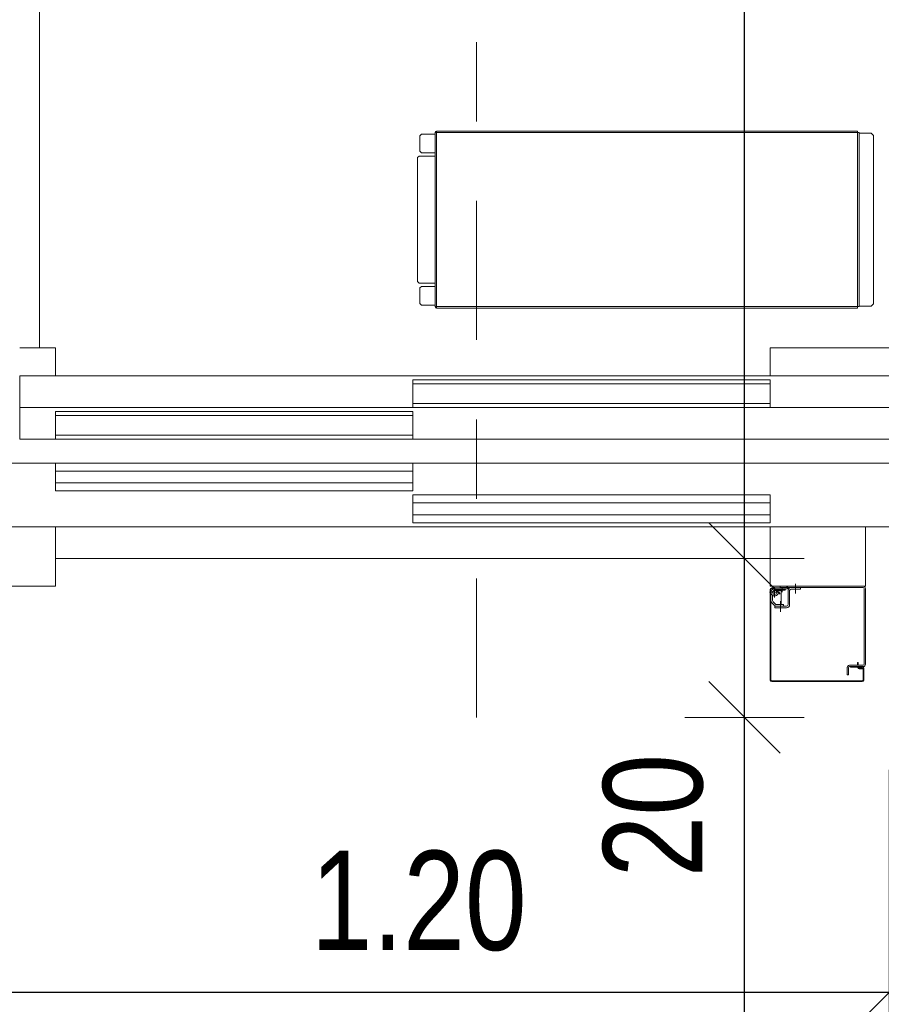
# Model space of a CAD drawing. Header units: metres. Extents: x -75 to 65, y -68 to 92.
# Tile 20 of 32: x 11.79 to 12.87, y 7.33 to 8.57. Entities that reach past the tile are written whole.
import ezdxf

# ---------------------------------------------------------------- set-up
doc = ezdxf.new("R2010")
doc.units = ezdxf.units.M
doc.header["$PDMODE"] = 65
doc.linetypes.add('AUSGEZOGEN', pattern=[0])
doc.linetypes.add('STRICHLINIE_S4', pattern=[0.275, 0.175, -0.05, 0, -0.05])
doc.layers.add('XR$1$056 Lift', color=7, linetype='AUSGEZOGEN')
doc.layers.add('XR$2$110 Bemassungen 50', color=7, linetype='AUSGEZOGEN')
doc.layers.add('XR$2$STANDARD_1', color=7, linetype='AUSGEZOGEN', lineweight=25)
doc.styles.add('ARIAL', font='ARIAL.TTF')
doc.dimstyles.new('DIMSTYLE_3', dxfattribs={"dimtxt": 0.125, "dimasz": 0.15, "dimexe": 0, "dimexo": 0, "dimgap": 0.0625, "dimtad": 2, "dimrnd": 0.005, "dimzin": 4, "dimdsep": 46, "dimtxsty": 'ARIAL', "dimblk1": 'ALL_ML_STRICH', "dimblk2": 'ALL_ML_STRICH', "dimsah": 1, "dimcen": 0, "dimclrd": 7, "dimclre": 7, "dimclrt": 7, "dimadec": 0, "dimazin": 0, "dimtfac": 1, "dimtdec": 0, "dimtix": 1, "dimtmove": 2, "dimatfit": 3, "dimfxl": 0, "dimtzin": 0, "dimlwd": 0, "dimlwe": 18, "dimarcsym": 0})
doc.dimstyles.new('DIMSTYLE_6', dxfattribs={"dimtxt": 0.125, "dimasz": 0.15, "dimexe": 0, "dimexo": 0, "dimgap": 0.0625, "dimtad": 2, "dimdec": 1, "dimlfac": 100, "dimrnd": 0.5, "dimzin": 4, "dimdsep": 46, "dimtxsty": 'ARIAL', "dimblk1": 'ALL_ML_STRICH', "dimblk2": 'ALL_ML_STRICH', "dimsah": 1, "dimcen": 0, "dimclrd": 7, "dimclre": 7, "dimclrt": 7, "dimadec": 0, "dimazin": 0, "dimtfac": 1, "dimtdec": 0, "dimtix": 1, "dimtmove": 2, "dimatfit": 3, "dimfxl": 0, "dimtzin": 0, "dimlwd": 0, "dimlwe": 18, "dimarcsym": 0})
doc.dimstyles.new('DIMSTYLE_7', dxfattribs={"dimtxt": 0.125, "dimasz": 0.15, "dimexe": 0, "dimexo": 0, "dimgap": 0.0625, "dimtad": 2, "dimdec": 1, "dimlfac": 100, "dimrnd": 0.5, "dimzin": 4, "dimdsep": 46, "dimtxsty": 'ARIAL', "dimblk1": 'ALL_ML_STRICH', "dimblk2": 'ALL_ML_STRICH', "dimsah": 1, "dimcen": 0, "dimclrd": 7, "dimclre": 7, "dimclrt": 7, "dimadec": 0, "dimazin": 0, "dimtfac": 1, "dimtdec": 0, "dimtix": 1, "dimtmove": 2, "dimatfit": 3, "dimfxl": 0, "dimtvp": 1.2, "dimtzin": 0, "dimlwd": 0, "dimlwe": 18, "dimarcsym": 0})

# ---------------------------------------------------------------- blocks, each defined once
blk = doc.blocks.new('ALL_ML_STRICH')
at = {"color": 0, "linetype": 'ByBlock', "lineweight": -2}
for p, q in [((0, -0.5), (0, 0.5)), ((-0.3, -0.3), (0.3, 0.3)), ((-1, 0), (0.5, 0))]:
    blk.add_line(p, q, dxfattribs=at)
blk = doc.blocks.new('*D84')
at = {"layer": 'DEFPOINTS', "color": 7, "linetype": 'AUSGEZOGEN', "lineweight": 18, "transparency": 33554687}
for p in [(12.6994, 7.6935), (12.6208, 6.2735), (12.6994, 6.2735)]:
    blk.add_point(p, dxfattribs=at)
at = {"layer": 'XR$2$STANDARD_1', "color": 7, "linetype": 'AUSGEZOGEN', "lineweight": -2, "transparency": 33554687}
for p, q in [((12.6994, 7.6935), (12.6994, 7.6935)), ((12.6994, 6.2735), (12.6994, 7.6935)), ((12.6994, 6.2735), (12.6994, 6.2735))]:
    blk.add_line(p, q, dxfattribs=at)
at = {"layer": 'XR$2$STANDARD_1', "color": 7, "linetype": 'AUSGEZOGEN', "lineweight": 18, "transparency": 33554687, "xscale": 0.15, "yscale": 0.15, "zscale": 0.15}
for p, rotation in [((12.6994, 7.6935), 90), ((12.6994, 6.2735), 270)]:
    blk.add_blockref('ALL_ML_STRICH', p, dxfattribs=dict(at, rotation=rotation))
at = {"layer": 'XR$2$STANDARD_1', "color": 7, "linetype": 'AUSGEZOGEN', "lineweight": 18, "transparency": 33554687, "insert": (12.5869, 6.9912), "char_height": 0.125, "width": 0.4, "attachment_point": 5, "rotation": 90, "style": 'ARIAL'}
blk.add_mtext('\\W0.80;\\A1;{\\A1;{1.42\\H0.082500;\\S^ ;}}', dxfattribs=at)
blk = doc.blocks.new('*D85')
at = {"layer": 'DEFPOINTS', "color": 7, "linetype": 'AUSGEZOGEN', "lineweight": 18, "transparency": 33554687}
for p in [(12.7318, 7.8935), (12.6994, 7.6935), (12.6994, 7.6935)]:
    blk.add_point(p, dxfattribs=at)
at = {"layer": 'XR$2$STANDARD_1', "color": 7, "linetype": 'AUSGEZOGEN', "lineweight": -2, "transparency": 33554687}
for p, q in [((12.6994, 7.8935), (12.6994, 7.8935)), ((12.6994, 7.6935), (12.6994, 7.8935)), ((12.6994, 7.6935), (12.6994, 7.6935))]:
    blk.add_line(p, q, dxfattribs=at)
at = {"layer": 'XR$2$STANDARD_1', "color": 7, "linetype": 'AUSGEZOGEN', "lineweight": 18, "transparency": 33554687, "xscale": 0.15, "yscale": 0.15, "zscale": 0.15}
for p, rotation in [((12.6994, 7.8935), 90), ((12.6994, 7.6935), 270)]:
    blk.add_blockref('ALL_ML_STRICH', p, dxfattribs=dict(at, rotation=rotation))
at = {"layer": 'XR$2$STANDARD_1', "color": 7, "linetype": 'AUSGEZOGEN', "lineweight": 18, "transparency": 33554687, "insert": (12.5848, 7.5698), "char_height": 0.125, "width": 0.4, "attachment_point": 5, "rotation": 90, "style": 'ARIAL'}
blk.add_mtext('\\W0.80;\\A1;{\\A1;{20\\H0.082500;\\S^ ;}}', dxfattribs=at)
blk = doc.blocks.new('*D86')
at = {"layer": 'DEFPOINTS', "color": 7, "linetype": 'AUSGEZOGEN', "lineweight": 18, "transparency": 33554687}
for p in [(12.7137, 9.8235), (12.6994, 7.8935), (12.7318, 7.8935)]:
    blk.add_point(p, dxfattribs=at)
at = {"layer": 'XR$2$STANDARD_1', "color": 7, "linetype": 'AUSGEZOGEN', "lineweight": -2, "transparency": 33554687}
for p, q in [((12.6994, 9.8235), (12.6994, 9.8235)), ((12.6994, 7.8935), (12.6994, 9.8235)), ((12.6994, 7.8935), (12.6994, 7.8935))]:
    blk.add_line(p, q, dxfattribs=at)
at = {"layer": 'XR$2$STANDARD_1', "color": 7, "linetype": 'AUSGEZOGEN', "lineweight": 18, "transparency": 33554687, "xscale": 0.15, "yscale": 0.15, "zscale": 0.15}
for p, rotation in [((12.6994, 9.8235), 90), ((12.6994, 7.8935), 270)]:
    blk.add_blockref('ALL_ML_STRICH', p, dxfattribs=dict(at, rotation=rotation))
at = {"layer": 'XR$2$STANDARD_1', "color": 7, "linetype": 'AUSGEZOGEN', "lineweight": 18, "transparency": 33554687, "insert": (12.5847, 8.8657), "char_height": 0.125, "width": 0.4, "attachment_point": 5, "rotation": 90, "style": 'ARIAL'}
blk.add_mtext('\\W0.80;\\A1;{\\A1;{1.93\\H0.082500;\\S^ ;}}', dxfattribs=at)
blk = doc.blocks.new('COMPLEXOBJECT_30')
at = {"layer": 'XR$2$110 Bemassungen 50', "color": 252, "linetype": 'AUSGEZOGEN', "lineweight": 13, "transparency": 33554687}
for p, q in [((12.6994, 7.8235), (12.6994, 7.9285)), ((12.7204, 7.8725), (12.6784, 7.9145)), ((12.7344, 7.8935), (12.6644, 7.8935))]:
    blk.add_line(p, q, dxfattribs=at)
blk = doc.blocks.new('COMPLEXOBJECT_31')
at = {"layer": 'XR$2$110 Bemassungen 50', "color": 252, "linetype": 'AUSGEZOGEN', "lineweight": 13, "transparency": 33554687}
for p, q in [((12.6994, 7.9635), (12.6994, 7.8585)), ((12.6784, 7.9145), (12.7204, 7.8725)), ((12.6644, 7.8935), (12.7344, 7.8935))]:
    blk.add_line(p, q, dxfattribs=at)
blk = doc.blocks.new('*D103')
at = {"layer": 'DEFPOINTS', "color": 7, "linetype": 'AUSGEZOGEN', "lineweight": 18, "transparency": 33554687}
for p in [(12.8818, 7.5135), (11.6818, 7.4206), (11.6818, 7.3476)]:
    blk.add_point(p, dxfattribs=at)
at = {"layer": 'XR$2$STANDARD_1', "color": 7, "linetype": 'AUSGEZOGEN', "lineweight": -2, "transparency": 33554687}
for p, q in [((11.6818, 7.6274), (11.6818, 7.3476)), ((12.8818, 7.6274), (12.8818, 7.3476)), ((11.6818, 7.3476), (12.8818, 7.3476))]:
    blk.add_line(p, q, dxfattribs=at)
at = {"layer": 'XR$2$STANDARD_1', "color": 7, "linetype": 'AUSGEZOGEN', "lineweight": 18, "transparency": 33554687, "xscale": 0.15, "yscale": 0.15, "zscale": 0.15, "rotation": 180}
blk.add_blockref('ALL_ML_STRICH', (11.6818, 7.3476), dxfattribs=at)
at = {"layer": 'XR$2$STANDARD_1', "color": 7, "linetype": 'AUSGEZOGEN', "lineweight": 18, "transparency": 33554687, "xscale": 0.15, "yscale": 0.15, "zscale": 0.15}
blk.add_blockref('ALL_ML_STRICH', (12.8818, 7.3476), dxfattribs=at)
at = {"layer": 'XR$2$STANDARD_1', "color": 7, "linetype": 'AUSGEZOGEN', "lineweight": 18, "transparency": 33554687, "insert": (12.2892, 7.4622), "char_height": 0.125, "width": 0.4, "attachment_point": 5, "style": 'ARIAL'}
blk.add_mtext('\\W0.80;\\A1;{\\A1;{1.20\\H0.082500;\\S^ ;}}', dxfattribs=at)
blk = doc.blocks.new('*D104')
at = {"layer": 'DEFPOINTS', "color": 7, "linetype": 'AUSGEZOGEN', "lineweight": 18, "transparency": 33554687}
for p in [(12.8818, 7.5135), (13.4518, 7.3826), (12.8818, 7.3476)]:
    blk.add_point(p, dxfattribs=at)
at = {"layer": 'XR$2$STANDARD_1', "color": 7, "linetype": 'AUSGEZOGEN', "lineweight": -2, "transparency": 33554687}
for p, q in [((12.8818, 7.6274), (12.8818, 7.3476)), ((13.4518, 7.6274), (13.4518, 7.3476)), ((12.8818, 7.3476), (13.4518, 7.3476))]:
    blk.add_line(p, q, dxfattribs=at)
at = {"layer": 'XR$2$STANDARD_1', "color": 7, "linetype": 'AUSGEZOGEN', "lineweight": 18, "transparency": 33554687, "xscale": 0.15, "yscale": 0.15, "zscale": 0.15, "rotation": 180}
blk.add_blockref('ALL_ML_STRICH', (12.8818, 7.3476), dxfattribs=at)
at = {"layer": 'XR$2$STANDARD_1', "color": 7, "linetype": 'AUSGEZOGEN', "lineweight": 18, "transparency": 33554687, "xscale": 0.15, "yscale": 0.15, "zscale": 0.15}
blk.add_blockref('ALL_ML_STRICH', (13.4518, 7.3476), dxfattribs=at)
at = {"layer": 'XR$2$STANDARD_1', "color": 7, "linetype": 'AUSGEZOGEN', "lineweight": 18, "transparency": 33554687, "insert": (13.1622, 7.4622), "char_height": 0.125, "width": 0.4, "attachment_point": 5, "style": 'ARIAL'}
blk.add_mtext('\\W0.80;\\A1;{\\A1;{57\\H0.082500;\\S^ ;}}', dxfattribs=at)

msp = doc.modelspace()

# ---------------------------------------------------------------- linework, layer by layer
at = {"layer": 'XR$1$056 Lift', "color": 7, "linetype": 'STRICHLINIE_S4', "lineweight": 18, "transparency": 33554687}
msp.add_line((12.3618, 7.6935), (12.3618, 10.0235), dxfattribs=at)
at = {"layer": 'XR$1$056 Lift', "color": 252, "linetype": 'AUSGEZOGEN', "lineweight": 13, "transparency": 33554687}
for p, q in [((11.8118, 9.5585), (11.8118, 8.1585)), ((12.2908, 8.4255), (12.2928, 8.4275)), ((12.2928, 8.4275), (12.3098, 8.4275)), ((12.3118, 8.4295), (12.3098, 8.4295)), ((12.3098, 8.2105), (12.3098, 8.4295)), ((12.3118, 8.4315), (12.8418, 8.4315)), ((12.3118, 8.4315), (12.3118, 8.4295)), ((12.8418, 8.4295), (12.3118, 8.4295)), ((12.3118, 8.4295), (12.3118, 8.2105)), ((12.8418, 8.4295), (12.8418, 8.4315)), ((12.8438, 8.4295), (12.8418, 8.4295)), ((12.8418, 8.2105), (12.8418, 8.4295)), ((12.8438, 8.4295), (12.8438, 8.2105)), ((12.8588, 8.429), (12.8438, 8.429)), ((12.8588, 8.429), (12.8618, 8.426)), ((12.2908, 8.4255), (12.2908, 8.406)), ((12.8618, 8.426), (12.8618, 8.214)), ((12.2928, 8.404), (12.2908, 8.406)), ((12.2928, 8.404), (12.3098, 8.404)), ((12.2878, 8.398), (12.2898, 8.4)), ((12.2878, 8.242), (12.2878, 8.398)), ((12.2898, 8.4), (12.3098, 8.4)), ((12.2898, 8.24), (12.2878, 8.242)), ((12.3098, 8.24), (12.2898, 8.24)), ((12.2908, 8.234), (12.2928, 8.236)), ((12.2908, 8.234), (12.2908, 8.2145)), ((12.2928, 8.236), (12.3098, 8.236)), ((12.2928, 8.2125), (12.2908, 8.2145)), ((12.2928, 8.2125), (12.3098, 8.2125)), ((12.3098, 8.2105), (12.3118, 8.2105)), ((12.3118, 8.2105), (12.8418, 8.2105)), ((12.3118, 8.2105), (12.3118, 8.2085)), ((12.3118, 8.2085), (12.8418, 8.2085)), ((12.8418, 8.2105), (12.8438, 8.2105)), ((12.8418, 8.2085), (12.8418, 8.2105)), ((12.8588, 8.211), (12.8438, 8.211)), ((12.8618, 8.214), (12.8588, 8.211)), ((11.7868, 8.1585), (11.8318, 8.1585)), ((11.8318, 8.1585), (11.8318, 8.1235)), ((12.9368, 8.1585), (12.7318, 8.1585)), ((12.7318, 8.1585), (12.7318, 8.1235)), ((11.7868, 8.1235), (13.2188, 8.1235)), ((11.7868, 8.0435), (11.7868, 8.1235)), ((12.2818, 8.1185), (12.2818, 8.0835)), ((12.7318, 8.1185), (12.2818, 8.1185)), ((12.7318, 8.0835), (12.7318, 8.1185)), ((12.2818, 8.1135), (12.7318, 8.1135)), ((11.7868, 8.0835), (13.2188, 8.0835)), ((12.2818, 8.0885), (12.7318, 8.0885)), ((12.2818, 8.0835), (12.7318, 8.0835)), ((12.2818, 8.0785), (11.8318, 8.0785)), ((11.8318, 8.0785), (11.8318, 8.0435)), ((11.8318, 8.0735), (12.2818, 8.0735)), ((12.2818, 8.0435), (12.2818, 8.0785)), ((13.2188, 8.0435), (11.7868, 8.0435)), ((11.8318, 8.0485), (12.2818, 8.0485)), ((11.8318, 8.0435), (12.2818, 8.0435)), ((11.6918, 8.0135), (13.2203, 8.0135)), ((12.2818, 8.0135), (11.8318, 8.0135)), ((11.8318, 8.0135), (11.8318, 7.9785)), ((12.2818, 7.9785), (12.2818, 8.0135)), ((11.8318, 8.0035), (12.2818, 8.0035)), ((11.8318, 7.9885), (12.2818, 7.9885)), ((11.8318, 7.9785), (12.2818, 7.9785)), ((12.7318, 7.9735), (12.2818, 7.9735)), ((12.2818, 7.9735), (12.2818, 7.9385)), ((12.7318, 7.9385), (12.7318, 7.9735)), ((12.2818, 7.9635), (12.7318, 7.9635)), ((12.2818, 7.9485), (12.7318, 7.9485)), ((13.2203, 7.9335), (11.6918, 7.9335)), ((11.8318, 7.9335), (11.7118, 7.9335)), ((11.8318, 7.8585), (11.8318, 7.9335)), ((12.2818, 7.9385), (12.7318, 7.9385)), ((12.7318, 7.8585), (12.7318, 7.9335)), ((12.8518, 7.9335), (12.8518, 7.8585)), ((11.8318, 7.8935), (12.7318, 7.8935)), ((11.7118, 7.8585), (11.8318, 7.8585)), ((12.8518, 7.8585), (12.7318, 7.8585)), ((12.8488, 7.8585), (12.7443, 7.8585)), ((12.7443, 7.8585), (12.7443, 7.857)), ((12.7468, 7.851), (12.7468, 7.8574)), ((12.7532, 7.8576), (12.7525, 7.8569)), ((12.7638, 7.8494), (12.7638, 7.8617)), ((12.7438, 7.8509), (12.7309, 7.8509)), ((12.7318, 7.8545), (12.7318, 7.7405)), ((12.7318, 7.848), (12.7318, 7.85)), ((12.7318, 7.7409), (12.7318, 7.848)), ((12.7328, 7.8545), (12.7328, 7.7405)), ((12.7328, 7.853), (12.7333, 7.853)), ((12.7515, 7.8565), (12.7338, 7.8565)), ((12.7358, 7.8555), (12.7338, 7.8555)), ((12.7348, 7.8405), (12.7348, 7.8471)), ((12.7358, 7.8565), (12.7358, 7.855)), ((12.7515, 7.855), (12.7358, 7.855)), ((12.7359, 7.853), (12.741, 7.853)), ((12.7374, 7.8573), (12.7374, 7.8445)), ((12.7508, 7.855), (12.7374, 7.855)), ((12.7374, 7.8535), (12.7508, 7.8535)), ((12.7414, 7.8532), (12.7396, 7.8522)), ((12.7415, 7.853), (12.7457, 7.853)), ((12.8488, 7.857), (12.7443, 7.857)), ((12.7458, 7.853), (12.7458, 7.8355)), ((12.7508, 7.8535), (12.7508, 7.855)), ((12.7543, 7.8566), (12.7536, 7.8559)), ((12.7543, 7.8355), (12.7543, 7.853)), ((12.7563, 7.8355), (12.7563, 7.853)), ((12.7698, 7.855), (12.7583, 7.855)), ((12.7698, 7.855), (12.7583, 7.855)), ((12.7697, 7.855), (12.7583, 7.855)), ((12.7698, 7.857), (12.7698, 7.855)), ((12.8503, 7.7605), (12.8503, 7.8555)), ((12.8518, 7.7605), (12.8518, 7.8555)), ((12.7328, 7.8405), (12.7328, 7.8399)), ((12.7339, 7.8377), (12.7369, 7.8347)), ((12.7383, 7.8361), (12.7354, 7.8391)), ((12.7378, 7.8315), (12.7378, 7.8335)), ((12.7378, 7.8335), (12.7523, 7.8335)), ((12.7487, 7.8355), (12.7398, 7.8355)), ((12.7448, 7.8264), (12.7448, 7.8399)), ((12.7487, 7.8335), (12.7487, 7.8355)), ((12.7378, 7.8315), (12.7523, 7.8315)), ((12.8318, 7.759), (12.8322, 7.759)), ((12.8322, 7.759), (12.8488, 7.759)), ((12.8418, 7.759), (12.8418, 7.7625)), ((12.8428, 7.7625), (12.8418, 7.7625)), ((12.8428, 7.759), (12.8428, 7.7625)), ((12.8288, 7.747), (12.8288, 7.756)), ((12.8288, 7.747), (12.8288, 7.756)), ((12.8303, 7.747), (12.8288, 7.747)), ((12.8303, 7.747), (12.8303, 7.756)), ((12.8318, 7.7575), (12.8488, 7.7575)), ((12.8328, 7.7575), (12.8328, 7.7565)), ((12.8328, 7.7565), (12.8418, 7.7565)), ((12.8418, 7.7565), (12.8418, 7.7575)), ((12.8428, 7.7565), (12.8428, 7.7575)), ((12.8428, 7.7565), (12.8478, 7.7565)), ((12.8478, 7.7555), (12.8438, 7.7555)), ((12.8478, 7.7545), (12.8438, 7.7545)), ((12.8488, 7.7555), (12.8488, 7.7552)), ((12.8488, 7.7405), (12.8488, 7.7535)), ((12.8498, 7.7405), (12.8498, 7.7555)), ((12.7318, 7.7405), (12.7318, 7.7409)), ((12.7338, 7.7395), (12.8478, 7.7395)), ((12.7338, 7.7385), (12.8478, 7.7385)), ((12.7343, 7.7385), (12.7338, 7.7385)), ((12.7343, 7.7385), (12.7343, 7.7385)), ((12.8498, 7.7405), (12.8498, 7.7405))]:
    msp.add_line(p, q, dxfattribs=at)
at = {"layer": 'XR$1$056 Lift', "color": 8, "linetype": 'AUSGEZOGEN', "lineweight": 13, "transparency": 33554687}
msp.add_line((12.7318, 7.9335), (12.8518, 7.9335), dxfattribs=at)
at = {"layer": 'XR$1$056 Lift', "color": 252, "linetype": 'AUSGEZOGEN', "lineweight": 13, "transparency": 33554687}
for centre, radius, start, end in [((12.3118, 8.4295), 0.002, 90, 180), ((12.3118, 8.2105), 0.002, 180, 270), ((12.7553, 7.8555), 0.003, 90, 135), ((12.8488, 7.8555), 0.003, 0, 90), ((12.7338, 7.8545), 0.002, 90, 180), ((12.7338, 7.8545), 0.001, 90, 180), ((12.7374, 7.8509), 0.0046, 110.3697, 30), ((12.7374, 7.8509), 0.0026, 90, 30), ((12.7515, 7.858), 0.0015, 270, 315), ((12.7515, 7.858), 0.003, 270, 315), ((12.7583, 7.853), 0.004, 90, 180), ((12.7553, 7.8555), 0.0015, 90, 135), ((12.7583, 7.853), 0.002, 90, 180), ((12.8488, 7.8555), 0.0015, 0, 90), ((12.7368, 7.8405), 0.004, 180, 225), ((12.7368, 7.8405), 0.002, 180, 225), ((12.7398, 7.8375), 0.004, 225, 270), ((12.7398, 7.8375), 0.002, 225, 270), ((12.7523, 7.8355), 0.004, 270, 0), ((12.7523, 7.8355), 0.002, 270, 0), ((12.8318, 7.756), 0.003, 90, 180), ((12.8488, 7.7605), 0.003, 270, 0), ((12.8488, 7.7605), 0.0015, 270, 0), ((12.8318, 7.756), 0.003, 147.8705, 180), ((12.8318, 7.756), 0.0015, 90, 180), ((12.8438, 7.7565), 0.002, 180, 270), ((12.8438, 7.7565), 0.001, 180, 270), ((12.8478, 7.7555), 0.002, 0, 90), ((12.8478, 7.7555), 0.001, 0, 90), ((12.8478, 7.7535), 0.002, 0, 90), ((12.8478, 7.7535), 0.001, 0, 90), ((12.7338, 7.7405), 0.002, 180, 270), ((12.7338, 7.7405), 0.002, 180, 270), ((12.7338, 7.7405), 0.001, 180, 270), ((12.8478, 7.7405), 0.002, 270, 0), ((12.8478, 7.7405), 0.001, 270, 0), ((12.8478, 7.7405), 0.002, 270, 0)]:
    msp.add_arc(centre, radius, start, end, dxfattribs=at)
at = {"layer": 'XR$2$110 Bemassungen 50', "color": 7, "linetype": 'AUSGEZOGEN', "lineweight": 13, "transparency": 33554687}
msp.add_line((12.6994, 7.6935), (12.6994, 7.8935), dxfattribs=at)

# ---------------------------------------------------------------- block references
at = {"layer": 'XR$2$110 Bemassungen 50', "color": 252, "linetype": 'AUSGEZOGEN', "lineweight": 13, "transparency": 33554687}
for name in ['COMPLEXOBJECT_31', 'COMPLEXOBJECT_30']:
    msp.add_blockref(name, (0, 0), dxfattribs=at)

# ---------------------------------------------------------------- dimensions: what is measured, and where the dimension line sits
at = {"layer": 'XR$2$STANDARD_1', "color": 7, "linetype": 'AUSGEZOGEN', "lineweight": 18, "transparency": 33554687}
for base, p1, p2, dimstyle, picture, middle in [((12.6994, 9.8235), (12.6994, 7.8935), (12.6994, 9.8235), 'DIMSTYLE_3', '*D86', (12.5847, 8.8657)), ((12.6994, 7.8935), (12.6994, 7.6935), (12.6994, 7.8935), 'DIMSTYLE_7', '*D85', (12.5848, 7.5698)), ((12.6994, 7.6935), (12.6994, 6.2735), (12.6994, 7.6935), 'DIMSTYLE_3', '*D84', (12.5869, 6.9912))]:
    dim = msp.add_linear_dim(base=base, p1=p1, p2=p2, angle=90, dimstyle=dimstyle, override={"dimpost": '<>', "dimclrd": 7, "dimclre": 7, "dimclrt": 7, "dimlwd": 0, "dimlwe": 18}, dxfattribs=at)
    dim.commit()
    dim.dimension.update_dxf_attribs({"geometry": picture, "text_midpoint": middle, "dimtype": 160})
for base, p1, p2, dimstyle, picture, middle in [((12.8818, 7.3476), (11.6818, 7.6274), (12.8818, 7.6274), 'DIMSTYLE_3', '*D103', (12.2892, 7.4622)), ((13.4518, 7.3476), (12.8818, 7.6274), (13.4518, 7.6274), 'DIMSTYLE_6', '*D104', (13.1622, 7.4622))]:
    dim = msp.add_linear_dim(base=base, p1=p1, p2=p2, dimstyle=dimstyle, override={"dimpost": '<>', "dimclrd": 7, "dimclre": 7, "dimclrt": 7, "dimlwd": 0, "dimlwe": 18}, dxfattribs=at)
    dim.commit()
    dim.dimension.update_dxf_attribs({"geometry": picture, "text_midpoint": middle, "dimtype": 160})

doc.saveas('drawing.dxf')
